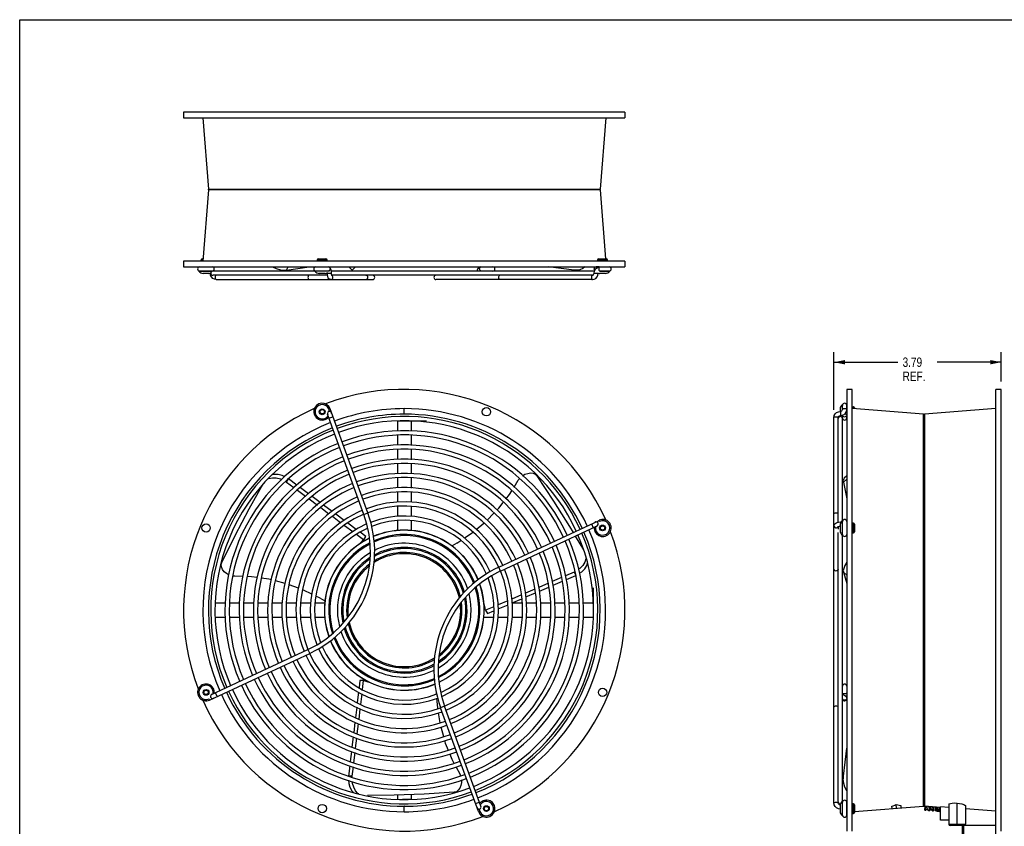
# Model space of a CAD drawing. Header units: inches. Extents: x 0 to 42.5, y 0 to 27.5.
# Tile 2 of 3: x 0 to 22.3, y 9.2 to 27.5. Entities that reach past the tile are written whole.
import ezdxf

# ---------------------------------------------------------------- set-up
doc = ezdxf.new("R2010")
doc.units = ezdxf.units.IN
doc.header["$LTSCALE"] = 2.3375
doc.header["$MEASUREMENT"] = 0
doc.layers.get('0').update_dxf_attribs({"linetype": 'CONTINUOUS'})
doc.styles.get("Standard").update_dxf_attribs({"font": 'txt', "width": 0.8})
doc.dimstyles.new('DIMSTYLE_1', dxfattribs={"dimtxt": 0.2125, "dimasz": 0.25, "dimexe": 0.18, "dimexo": 0.0625, "dimgap": 0.09, "dimtad": 0, "dimtih": 1, "dimtoh": 1, "dimzin": 4, "dimdsep": 46, "dimtxsty": 'Standard', "dimblk": '_FILLED', "dimblk1": '_FILLED', "dimblk2": '_FILLED', "dimcen": 0.09, "dimadec": 0, "dimazin": 0, "dimtfac": 1, "dimtofl": 0, "dimtmove": 0, "dimatfit": 3, "dimldrblk": '_FILLED', "dimfxl": 0, "dimtolj": 1, "dimtzin": 4, "dimarcsym": 0})

# ---------------------------------------------------------------- blocks, each defined once
blk = doc.blocks.new('_FILLED')
at = {"color": 0, "linetype": 'ByBlock'}
blk.add_solid([(0, 0), (-1, 0.2), (-1, -0.2)], dxfattribs=at)
blk = doc.blocks.new('*D1')
at = {"color": 2, "linetype": 'Continuous'}
for p, q in [((18.45, 18.67), (18.45, 19.971)), ((22.24, 19.307), (22.24, 19.971)), ((18.45, 19.746), (19.898, 19.746)), ((22.24, 19.746), (20.791, 19.746))]:
    blk.add_line(p, q, dxfattribs=at)
at = {"color": 2, "linetype": 'Continuous', "xscale": 0.25, "yscale": 0.25, "zscale": 0.25, "rotation": 180}
blk.add_blockref('_FILLED', (18.45, 19.746), dxfattribs=at)
at = {"color": 2, "linetype": 'Continuous', "xscale": 0.25, "yscale": 0.25, "zscale": 0.25}
blk.add_blockref('_FILLED', (22.24, 19.746), dxfattribs=at)
at = {"color": 2, "linetype": 'Continuous', "width": 0.8}
for s, p in [('3.79', (20.005, 19.64)), ('REF.', (20.005, 19.321))]:
    blk.add_text(s, height=0.2125, dxfattribs=at).set_placement(p)

msp = doc.modelspace()

# ---------------------------------------------------------------- linework, layer by layer
at = {"color": 7, "linetype": 'Continuous'}
for p, q in [((0, 0), (0, 27.5)), ((0, 27.5), (42.5, 27.5)), ((3.714, 25.407), (3.714, 25.282)), ((13.714, 25.407), (3.714, 25.407)), ((3.714, 25.282), (13.714, 25.282)), ((4.151, 25.282), (4.277, 23.667)), ((13.277, 25.282), (13.152, 23.667)), ((13.714, 25.407), (13.714, 25.282)), ((4.277, 23.648), (4.151, 22.032)), ((4.277, 23.648), (4.277, 23.667)), ((4.277, 23.667), (13.152, 23.667)), ((13.152, 23.648), (4.277, 23.648)), ((8.714, 23.648), (8.714, 23.667)), ((13.152, 23.648), (13.152, 23.667)), ((13.152, 23.648), (13.273, 22.085)), ((3.714, 22.032), (3.714, 21.907)), ((13.714, 22.032), (3.714, 22.032)), ((3.714, 21.907), (13.714, 21.907)), ((4.079, 21.905), (4.36, 21.905)), ((4.113, 22.049), (4.113, 22.062)), ((4.113, 22.062), (4.154, 22.062)), ((4.153, 22.049), (4.113, 22.049)), ((4.137, 22.085), (4.155, 22.085)), ((4.143, 21.905), (4.143, 21.907)), ((4.303, 21.905), (4.303, 21.907)), ((6.046, 21.833), (6.083, 21.907)), ((6.046, 21.833), (6.56, 21.907)), ((6.711, 21.905), (6.986, 21.905)), ((6.744, 22.049), (6.744, 22.062)), ((6.744, 22.062), (6.964, 22.062)), ((6.964, 22.049), (6.744, 22.049)), ((6.767, 22.085), (6.94, 22.085)), ((6.774, 21.905), (6.774, 21.907)), ((6.934, 21.905), (6.934, 21.907)), ((6.964, 22.049), (6.964, 22.062)), ((7.454, 21.907), (7.533, 21.829)), ((7.536, 21.833), (7.461, 21.907)), ((7.533, 21.829), (7.611, 21.907)), ((10.44, 21.905), (10.417, 21.901)), ((10.44, 21.905), (10.721, 21.905)), ((10.44, 21.905), (10.449, 21.903)), ((10.495, 21.905), (10.495, 21.907)), ((10.655, 21.905), (10.655, 21.907)), ((12.561, 21.833), (11.972, 21.907)), ((13.018, 21.857), (13.023, 21.878)), ((13.023, 21.878), (13.036, 21.895)), ((13.036, 21.895), (13.055, 21.904)), ((13.055, 21.904), (13.065, 21.905)), ((13.126, 21.905), (13.065, 21.905)), ((13.065, 21.905), (13.076, 21.904)), ((13.096, 22.062), (13.316, 22.062)), ((13.096, 22.049), (13.096, 22.062)), ((13.316, 22.049), (13.096, 22.049)), ((13.119, 22.085), (13.292, 22.085)), ((13.126, 21.902), (13.126, 21.907)), ((13.14, 21.902), (13.148, 21.905)), ((13.148, 21.905), (13.353, 21.905)), ((13.286, 21.905), (13.286, 21.907)), ((13.316, 22.049), (13.316, 22.062)), ((13.714, 22.032), (13.714, 21.907)), ((4.367, 21.807), (4.06, 21.807)), ((4.079, 21.809), (4.36, 21.809)), ((4.143, 21.807), (4.143, 21.809)), ((4.289, 21.757), (4.157, 21.757)), ((4.303, 21.807), (4.303, 21.809)), ((4.32, 21.761), (4.329, 21.761)), ((6.986, 21.809), (4.383, 21.809)), ((6.975, 21.713), (4.383, 21.713)), ((4.408, 21.809), (4.399, 21.828)), ((7.017, 21.807), (6.691, 21.807)), ((6.774, 21.807), (6.774, 21.809)), ((6.919, 21.757), (6.788, 21.757)), ((6.934, 21.807), (6.934, 21.809)), ((6.966, 21.807), (6.965, 21.809)), ((6.971, 21.761), (6.971, 21.769)), ((6.971, 21.761), (7.067, 21.761)), ((13.022, 21.809), (7.063, 21.809)), ((7.087, 21.695), (7.071, 21.709)), ((12.975, 21.713), (7.073, 21.713)), ((10.368, 21.837), (10.363, 21.809)), ((10.459, 21.809), (10.451, 21.811)), ((12.975, 21.713), (12.99, 21.717)), ((13.014, 21.761), (13.021, 21.806)), ((13.014, 21.761), (13.11, 21.761)), ((13.023, 21.837), (13.018, 21.857)), ((13.03, 21.827), (13.023, 21.837)), ((13.271, 21.757), (13.14, 21.757)), ((13.141, 21.807), (13.149, 21.809)), ((13.369, 21.807), (13.141, 21.807)), ((13.148, 21.809), (13.353, 21.809)), ((13.286, 21.807), (13.286, 21.809)), ((4.455, 21.617), (7.991, 21.617)), ((12.975, 21.617), (9.436, 21.617)), ((18.74, 19.132), (18.74, 9.132)), ((18.865, 19.132), (18.74, 19.132)), ((18.865, 9.132), (18.865, 19.132)), ((22.115, 9.072), (22.115, 19.132)), ((22.24, 19.132), (22.115, 19.132)), ((22.24, 9.132), (22.24, 19.132)), ((18.64, 18.667), (18.64, 18.787)), ((18.642, 18.675), (18.642, 18.769)), ((18.738, 18.675), (18.738, 18.769)), ((7.799, 16.302), (6.974, 18.569)), ((6.985, 18.527), (6.991, 18.522)), ((7.031, 18.692), (7.006, 18.682)), ((7.889, 16.335), (7.031, 18.692)), ((8.712, 18.695), (8.714, 18.695)), ((8.712, 18.571), (8.714, 18.571)), ((8.714, 18.571), (8.714, 18.695)), ((18.576, 18.534), (18.594, 18.537)), ((18.59, 18.689), (18.59, 18.633)), ((18.594, 18.633), (18.594, 18.537)), ((18.594, 18.537), (18.638, 18.544)), ((18.638, 18.658), (18.642, 18.675)), ((18.638, 18.544), (18.679, 18.564)), ((18.64, 18.704), (18.642, 18.704)), ((18.64, 18.479), (18.64, 18.545)), ((18.64, 18.544), (18.642, 18.544)), ((18.643, 18.546), (18.642, 18.541)), ((18.642, 18.485), (18.642, 18.541)), ((18.738, 18.675), (18.734, 18.682)), ((18.736, 18.535), (18.738, 18.541)), ((18.737, 18.544), (18.74, 18.544)), ((18.738, 18.704), (18.74, 18.704)), ((18.738, 18.485), (18.738, 18.541)), ((20.48, 18.57), (18.865, 18.695)), ((18.881, 18.694), (18.881, 18.734)), ((18.881, 18.734), (18.894, 18.734)), ((18.894, 18.734), (18.894, 18.693)), ((18.918, 18.71), (18.918, 18.691)), ((20.48, 9.694), (20.48, 18.57)), ((20.48, 18.57), (20.499, 18.57)), ((22.115, 18.695), (20.499, 18.57)), ((20.499, 18.57), (20.499, 9.694)), ((7.007, 18.479), (7.097, 18.511)), ((8.558, 18.415), (8.558, 18.187)), ((9.219, 18.415), (8.571, 18.415)), ((8.87, 18.415), (8.87, 18.183)), ((18.45, 9.768), (18.45, 18.495)), ((18.546, 16.125), (18.546, 18.495)), ((18.642, 15.85), (18.642, 18.469)), ((8.558, 18.091), (8.558, 17.868)), ((8.87, 18.087), (8.87, 17.86)), ((8.558, 17.772), (8.558, 17.545)), ((8.87, 17.765), (8.87, 17.539)), ((8.558, 17.449), (8.558, 17.224)), ((8.87, 17.443), (8.87, 17.218)), ((6.031, 17.043), (6.046, 17.033)), ((6.046, 17.033), (6.088, 17.106)), ((6.046, 17.033), (6.213, 16.909)), ((6.281, 16.963), (6.088, 17.106)), ((8.558, 17.128), (8.558, 16.903)), ((8.87, 17.122), (8.87, 16.897)), ((11.201, 16.916), (11.298, 17.073)), ((11.298, 17.073), (11.323, 17.109)), ((18.665, 17.033), (18.74, 17.098)), ((18.665, 17.033), (18.74, 16.65)), ((18.74, 17.172), (18.681, 17.121)), ((6.292, 16.85), (6.479, 16.71)), ((6.546, 16.765), (6.36, 16.904)), ((8.558, 16.806), (8.558, 16.578)), ((8.87, 16.801), (8.87, 16.578)), ((6.558, 16.651), (6.744, 16.513)), ((6.808, 16.57), (6.626, 16.706)), ((7.078, 16.369), (6.886, 16.512)), ((6.822, 16.455), (7.006, 16.317)), ((7.351, 16.165), (7.16, 16.308)), ((7.799, 16.302), (7.889, 16.335)), ((8.558, 16.482), (8.558, 16.257)), ((8.87, 16.482), (8.87, 16.257)), ((10.589, 16.169), (10.746, 16.33)), ((7.085, 16.258), (7.28, 16.113)), ((7.624, 15.961), (7.432, 16.105)), ((8.558, 16.157), (8.558, 15.931)), ((8.87, 16.159), (8.87, 15.931)), ((10.344, 15.961), (10.517, 16.105)), ((10.855, 15.106), (13.129, 16.166)), ((12.955, 16.085), (12.995, 15.998)), ((13.14, 16.141), (13.127, 16.169)), ((18.594, 16.13), (18.615, 16.131)), ((18.594, 16.13), (18.594, 16.088)), ((18.64, 15.83), (18.64, 16.156)), ((18.64, 16.073), (18.642, 16.073)), ((18.738, 16.138), (18.738, 15.85)), ((18.738, 16.073), (18.74, 16.073)), ((18.881, 15.883), (18.881, 16.103)), ((18.881, 16.103), (18.894, 16.103)), ((18.894, 16.103), (18.894, 15.883)), ((18.918, 16.079), (18.918, 15.906)), ((7.36, 16.053), (7.55, 15.912)), ((7.633, 15.85), (7.798, 15.727)), ((7.84, 15.801), (7.713, 15.896)), ((8.716, 15.945), (8.714, 15.945)), ((8.714, 15.82), (8.714, 15.84)), ((10.896, 15.019), (13.082, 16.039)), ((13.045, 16.018), (13.041, 16.019)), ((18.541, 16.023), (18.541, 16.024)), ((18.546, 16.026), (18.546, 15.97)), ((18.546, 9.768), (18.546, 15.893)), ((18.59, 16.058), (18.59, 15.927)), ((18.64, 15.913), (18.642, 15.913)), ((18.642, 9.795), (18.642, 15.849)), ((18.738, 15.913), (18.74, 15.913)), ((18.881, 15.883), (18.894, 15.883)), ((7.798, 15.727), (7.84, 15.801)), ((8.716, 15.82), (8.714, 15.82)), ((9.906, 15.649), (9.797, 15.586)), ((9.906, 15.649), (9.993, 15.708)), ((12.588, 15.808), (12.772, 15.497)), ((10.896, 15.019), (10.855, 15.106)), ((12.561, 14.993), (12.367, 14.909)), ((12.561, 14.993), (12.603, 14.919)), ((18.665, 14.993), (18.74, 14.739)), ((18.665, 14.993), (18.74, 14.928)), ((4.875, 14.899), (4.825, 14.904)), ((5.06, 14.894), (4.875, 14.899)), ((6.013, 14.737), (5.795, 14.793)), ((11.979, 14.742), (11.761, 14.649)), ((12.278, 14.871), (12.068, 14.781)), ((12.084, 14.696), (12.299, 14.788)), ((12.388, 14.827), (12.603, 14.919)), ((6.317, 14.629), (6.104, 14.707)), ((11.672, 14.61), (11.46, 14.519)), ((11.469, 14.431), (11.689, 14.526)), ((11.779, 14.564), (11.992, 14.656)), ((12.997, 14.637), (12.997, 13.904)), ((4.432, 14.36), (4.432, 14.293)), ((4.658, 14.288), (4.432, 14.288)), ((4.986, 14.288), (4.753, 14.288)), ((5.307, 14.288), (5.082, 14.288)), ((5.627, 14.288), (5.403, 14.288)), ((5.95, 14.288), (5.723, 14.288)), ((6.269, 14.288), (6.046, 14.288)), ((6.59, 14.288), (6.365, 14.288)), ((6.915, 14.288), (6.692, 14.288)), ((6.805, 14.406), (6.707, 14.453)), ((6.805, 14.406), (6.914, 14.343)), ((11.059, 14.346), (10.839, 14.251)), ((11.37, 14.48), (11.15, 14.385)), ((11.16, 14.298), (11.376, 14.391)), ((11.381, 14.288), (11.16, 14.288)), ((11.703, 14.288), (11.477, 14.288)), ((12.031, 14.288), (11.799, 14.288)), ((12.354, 14.288), (12.127, 14.288)), ((12.67, 14.288), (12.451, 14.288)), ((12.997, 14.288), (12.766, 14.288)), ((10.745, 14.211), (10.554, 14.129)), ((10.554, 14.129), (10.596, 14.055)), ((10.596, 14.055), (10.745, 14.119)), ((10.839, 14.16), (11.064, 14.257)), ((4.432, 13.976), (4.663, 13.976)), ((4.759, 13.976), (4.978, 13.976)), ((5.074, 13.976), (5.301, 13.976)), ((5.397, 13.976), (5.63, 13.976)), ((5.726, 13.976), (5.951, 13.976)), ((6.047, 13.976), (6.269, 13.976)), ((6.365, 13.976), (6.59, 13.976)), ((6.692, 13.976), (6.915, 13.976)), ((10.513, 13.976), (10.737, 13.976)), ((10.839, 13.976), (11.064, 13.976)), ((11.16, 13.976), (11.383, 13.976)), ((11.479, 13.976), (11.705, 13.976)), ((11.802, 13.976), (12.025, 13.976)), ((12.121, 13.976), (12.347, 13.976)), ((12.443, 13.976), (12.675, 13.976)), ((12.771, 13.976), (12.997, 13.976)), ((4.348, 12.223), (6.531, 13.241)), ((6.531, 13.241), (6.572, 13.154)), ((4.301, 12.095), (6.572, 13.154)), ((7.707, 12.541), (7.688, 12.38)), ((7.792, 12.541), (7.707, 12.541)), ((7.768, 12.339), (7.792, 12.541)), ((7.676, 12.277), (7.648, 12.039)), ((8.714, 12.32), (8.712, 12.32)), ((8.714, 12.445), (8.713, 12.445)), ((8.714, 12.425), (8.714, 12.445)), ((8.714, 12.32), (8.714, 12.326)), ((9.436, 12.286), (9.44, 12.238)), ((18.738, 12.412), (18.738, 12.251)), ((18.738, 12.352), (18.74, 12.352)), ((4.301, 12.095), (4.289, 12.123)), ((4.384, 12.248), (4.397, 12.246)), ((4.475, 12.177), (4.435, 12.264)), ((7.728, 11.998), (7.756, 12.236)), ((18.646, 12.12), (18.646, 12.122)), ((18.699, 12.202), (18.72, 12.184)), ((18.711, 12.192), (18.74, 12.192)), ((18.72, 12.184), (18.733, 12.162)), ((18.733, 12.162), (18.738, 12.139)), ((18.738, 12.139), (18.733, 12.12)), ((18.738, 12.146), (18.738, 12.192)), ((18.738, 12.14), (18.738, 12.142)), ((18.738, 12.139), (18.738, 12.13)), ((7.636, 11.937), (7.608, 11.698)), ((7.688, 11.657), (7.716, 11.896)), ((9.628, 11.958), (9.538, 11.925)), ((10.395, 9.572), (9.538, 11.925)), ((10.452, 9.695), (9.628, 11.958)), ((9.483, 11.811), (9.522, 11.585)), ((7.596, 11.597), (7.568, 11.359)), ((7.649, 11.332), (7.676, 11.561)), ((9.541, 11.491), (9.602, 11.274)), ((7.556, 11.262), (7.529, 11.033)), ((7.611, 11.006), (7.638, 11.235)), ((7.518, 10.936), (7.491, 10.708)), ((18.665, 10.371), (18.74, 11.008)), ((7.573, 10.68), (7.6, 10.909)), ((7.48, 10.61), (7.451, 10.371)), ((7.536, 10.371), (7.561, 10.583)), ((9.886, 10.58), (9.97, 10.424)), ((7.536, 10.371), (7.451, 10.371)), ((7.535, 10.353), (7.536, 10.371)), ((9.97, 10.424), (9.989, 10.383)), ((8.558, 9.946), (8.558, 9.85)), ((8.858, 9.85), (8.67, 9.85)), ((8.87, 9.957), (8.87, 9.85)), ((8.717, 9.694), (8.714, 9.694)), ((8.714, 9.569), (8.714, 9.694)), ((10.329, 9.752), (10.419, 9.785)), ((10.443, 9.736), (10.435, 9.742)), ((18.59, 9.706), (18.59, 9.575)), ((18.64, 9.478), (18.64, 9.804)), ((18.64, 9.721), (18.642, 9.721)), ((18.642, 9.493), (18.642, 9.783)), ((18.738, 9.493), (18.738, 9.783)), ((18.738, 9.721), (18.74, 9.721)), ((18.881, 9.751), (18.894, 9.751)), ((18.881, 9.531), (18.881, 9.751)), ((18.894, 9.751), (18.894, 9.531)), ((18.916, 9.573), (20.48, 9.694)), ((18.918, 9.727), (18.918, 9.554)), ((19.765, 9.639), (19.761, 9.694)), ((19.865, 9.647), (19.859, 9.732)), ((19.961, 9.709), (19.965, 9.655)), ((20.48, 9.694), (20.499, 9.694)), ((20.865, 9.666), (20.499, 9.694)), ((20.508, 9.604), (20.515, 9.693)), ((20.508, 9.604), (20.542, 9.618)), ((20.508, 9.604), (20.533, 9.602)), ((20.559, 9.613), (20.533, 9.602)), ((20.542, 9.618), (20.548, 9.691)), ((20.576, 9.615), (20.542, 9.618)), ((20.591, 9.597), (20.559, 9.613)), ((20.576, 9.615), (20.581, 9.688)), ((20.576, 9.615), (20.608, 9.599)), ((20.591, 9.597), (20.624, 9.595)), ((20.615, 9.686), (20.608, 9.599)), ((20.608, 9.599), (20.642, 9.61)), ((20.658, 9.605), (20.624, 9.595)), ((20.642, 9.61), (20.648, 9.683)), ((20.675, 9.608), (20.642, 9.61)), ((20.682, 9.59), (20.658, 9.605)), ((20.675, 9.608), (20.681, 9.68)), ((20.675, 9.608), (20.707, 9.588)), ((20.707, 9.588), (20.714, 9.678)), ((20.741, 9.591), (20.747, 9.675)), ((20.741, 9.597), (20.746, 9.598)), ((20.746, 9.598), (20.752, 9.675)), ((20.746, 9.598), (20.754, 9.599)), ((20.754, 9.599), (20.76, 9.674)), ((20.754, 9.599), (20.771, 9.599)), ((20.771, 9.596), (20.766, 9.595)), ((20.766, 9.595), (20.766, 9.589)), ((20.77, 9.588), (20.77, 9.594)), ((20.771, 9.599), (20.777, 9.673)), ((20.771, 9.599), (20.787, 9.598)), ((20.779, 9.596), (20.771, 9.596)), ((20.778, 9.586), (20.779, 9.596)), ((20.791, 9.596), (20.779, 9.596)), ((20.787, 9.598), (20.793, 9.672)), ((20.787, 9.598), (20.808, 9.597)), ((20.808, 9.595), (20.791, 9.596)), ((20.791, 9.584), (20.791, 9.595)), ((20.808, 9.595), (20.807, 9.583)), ((20.808, 9.597), (20.814, 9.67)), ((20.842, 9.595), (20.808, 9.597)), ((20.841, 9.592), (20.808, 9.595)), ((20.842, 9.595), (20.847, 9.667)), ((20.842, 9.595), (20.862, 9.593)), ((20.862, 9.593), (20.865, 9.623)), ((21.052, 9.667), (20.865, 9.682)), ((20.865, 9.382), (20.865, 9.682)), ((21.052, 9.738), (21.052, 9.287)), ((21.24, 9.257), (21.24, 9.764)), ((21.427, 9.708), (21.427, 9.287)), ((22.115, 9.585), (21.427, 9.638)), ((8.717, 9.569), (8.714, 9.569)), ((10.423, 9.582), (10.395, 9.572)), ((18.64, 9.561), (18.642, 9.561)), ((18.738, 9.561), (18.74, 9.561)), ((18.881, 9.531), (18.894, 9.531)), ((20.682, 9.59), (20.707, 9.588)), ((20.745, 9.589), (20.741, 9.591)), ((20.753, 9.587), (20.745, 9.589)), ((20.77, 9.584), (20.753, 9.587)), ((20.766, 9.589), (20.77, 9.588)), ((20.77, 9.588), (20.778, 9.586)), ((20.786, 9.582), (20.77, 9.584)), ((20.778, 9.586), (20.791, 9.584)), ((20.807, 9.581), (20.786, 9.582)), ((20.791, 9.584), (20.807, 9.583)), ((20.807, 9.583), (20.84, 9.58)), ((20.807, 9.581), (20.84, 9.578)), ((20.84, 9.58), (20.841, 9.592)), ((20.84, 9.58), (20.857, 9.579)), ((20.861, 9.577), (20.84, 9.578)), ((20.858, 9.591), (20.841, 9.592)), ((20.857, 9.579), (20.858, 9.591)), ((20.857, 9.579), (20.865, 9.579)), ((20.865, 9.59), (20.858, 9.591)), ((20.865, 9.577), (20.861, 9.577)), ((20.862, 9.593), (20.865, 9.592)), ((21.052, 9.382), (20.865, 9.382)), ((21.052, 9.287), (21.427, 9.287)), ((22.115, 9.257), (21.082, 9.257)), ((21.365, 9.072), (21.365, 9.257)), ((21.395, 9.072), (21.395, 9.257))]:
    msp.add_line(p, q, dxfattribs=at)
for points in [[(5.725, 21.907), (5.726, 21.907), (5.814, 21.865), (5.906, 21.838), (5.995, 21.829)], [(7.045, 21.867), (7.029, 21.888), (7.009, 21.901), (6.986, 21.905)], [(6.986, 21.905), (7.003, 21.902), (7.018, 21.891), (7.028, 21.876), (7.031, 21.857)], [(7.067, 21.761), (7.064, 21.801), (7.057, 21.838), (7.045, 21.867)], [(10.417, 21.901), (10.396, 21.887), (10.38, 21.866), (10.368, 21.837)], [(10.421, 21.857), (10.425, 21.878), (10.435, 21.895), (10.451, 21.904), (10.459, 21.905)], [(12.807, 21.907), (12.806, 21.907), (12.76, 21.865), (12.695, 21.838), (12.616, 21.829)], [(13.021, 21.806), (13.04, 21.847), (13.07, 21.878), (13.108, 21.899), (13.147, 21.905)], [(13.076, 21.904), (13.095, 21.895), (13.097, 21.893)], [(13.127, 21.857), (13.129, 21.876), (13.133, 21.892), (13.14, 21.902)], [(4.455, 21.617), (4.414, 21.624), (4.376, 21.644), (4.346, 21.676), (4.327, 21.717), (4.32, 21.761)], [(4.455, 21.617), (4.446, 21.622), (4.439, 21.636), (4.435, 21.655), (4.435, 21.676), (4.439, 21.695), (4.446, 21.709), (4.455, 21.713)], [(5.995, 21.829), (6.012, 21.829), (6.029, 21.831), (6.046, 21.833)], [(6.551, 21.713), (6.547, 21.712), (6.539, 21.703), (6.533, 21.686), (6.531, 21.665)], [(6.531, 21.665), (6.533, 21.645), (6.539, 21.628), (6.547, 21.619), (6.551, 21.617)], [(7.052, 21.617), (7.029, 21.622), (7.008, 21.636), (6.992, 21.657), (6.981, 21.686), (6.973, 21.723), (6.971, 21.761)], [(7.031, 21.857), (7.028, 21.839), (7.018, 21.824), (7.003, 21.813), (6.986, 21.809)], [(7.052, 21.617), (7.071, 21.622), (7.087, 21.636), (7.096, 21.655), (7.096, 21.676), (7.087, 21.695)], [(7.077, 21.703), (7.077, 21.703), (7.075, 21.707), (7.071, 21.718), (7.068, 21.737), (7.067, 21.761)], [(7.889, 21.665), (7.885, 21.686), (7.872, 21.703), (7.854, 21.712), (7.844, 21.713)], [(7.844, 21.617), (7.854, 21.619), (7.872, 21.628), (7.885, 21.645), (7.889, 21.665)], [(10.451, 21.811), (10.435, 21.82), (10.425, 21.837), (10.421, 21.857)], [(10.855, 21.665), (10.857, 21.686), (10.863, 21.703), (10.871, 21.712), (10.876, 21.713)], [(10.876, 21.617), (10.871, 21.619), (10.863, 21.628), (10.857, 21.645), (10.855, 21.665)], [(12.616, 21.829), (12.598, 21.829), (12.579, 21.831), (12.561, 21.833)], [(12.975, 21.713), (12.966, 21.709), (12.959, 21.695), (12.955, 21.676), (12.955, 21.655), (12.959, 21.636), (12.966, 21.622), (12.975, 21.617)], [(12.975, 21.617), (13.016, 21.624), (13.054, 21.644), (13.084, 21.676), (13.103, 21.717), (13.11, 21.761)], [(12.99, 21.717), (13.003, 21.728), (13.011, 21.744), (13.014, 21.761)], [(13.148, 21.809), (13.14, 21.813), (13.133, 21.823), (13.129, 21.839), (13.127, 21.857)], [(18.45, 18.495), (18.457, 18.537), (18.477, 18.576), (18.509, 18.606), (18.549, 18.626), (18.594, 18.633)], [(18.546, 18.495), (18.55, 18.512), (18.561, 18.525), (18.576, 18.534)], [(18.594, 18.633), (18.611, 18.636), (18.627, 18.645), (18.638, 18.658)], [(18.69, 18.692), (18.671, 18.691), (18.656, 18.687), (18.645, 18.682), (18.642, 18.675)], [(18.642, 18.541), (18.643, 18.535), (18.652, 18.523), (18.669, 18.515), (18.69, 18.512)], [(18.679, 18.564), (18.71, 18.595), (18.731, 18.633), (18.738, 18.675)], [(18.734, 18.682), (18.724, 18.687), (18.708, 18.691), (18.69, 18.692)], [(18.727, 18.559), (18.71, 18.567), (18.69, 18.57)], [(18.69, 18.512), (18.71, 18.515), (18.727, 18.523), (18.736, 18.535)], [(18.738, 18.541), (18.736, 18.547), (18.727, 18.559)], [(18.45, 18.495), (18.454, 18.502), (18.468, 18.508), (18.487, 18.511), (18.508, 18.511), (18.528, 18.508), (18.541, 18.502), (18.546, 18.495)], [(6.008, 17.154), (5.948, 17.181), (5.857, 17.203), (5.769, 17.206), (5.728, 17.196)], [(11.392, 17.176), (11.445, 17.208), (11.51, 17.23), (11.574, 17.238), (11.633, 17.231), (11.683, 17.209), (11.719, 17.173)], [(4.578, 15.214), (4.883, 15.825), (5.203, 16.429), (5.517, 16.989)], [(5.636, 17.108), (5.647, 17.114), (5.726, 17.132), (5.814, 17.13), (5.906, 17.108), (5.943, 17.091)], [(11.719, 17.173), (12.096, 16.603), (12.459, 16.025), (12.539, 15.891)], [(18.681, 17.121), (18.67, 17.108), (18.661, 17.067)], [(18.661, 17.067), (18.662, 17.056), (18.663, 17.045), (18.665, 17.033)], [(11.017, 16.647), (11.098, 16.75), (11.149, 16.833)], [(10.813, 16.398), (10.854, 16.441), (10.958, 16.572)], [(18.45, 16.318), (18.451, 16.322), (18.46, 16.329), (18.477, 16.333), (18.498, 16.335)], [(18.498, 16.335), (18.518, 16.333), (18.535, 16.329), (18.544, 16.322), (18.546, 16.318)], [(18.45, 16.041), (18.454, 16.065), (18.467, 16.087), (18.489, 16.105), (18.519, 16.119), (18.556, 16.127), (18.594, 16.13)], [(10.079, 15.767), (10.253, 15.885), (10.27, 15.899)], [(18.45, 16.041), (18.454, 16.023), (18.468, 16.007), (18.487, 15.999), (18.508, 15.999), (18.528, 16.007), (18.541, 16.023)], [(18.539, 16.023), (18.539, 16.023), (18.544, 16.026), (18.555, 16.029)], [(18.555, 16.029), (18.573, 16.033), (18.59, 16.034)], [(7.798, 15.727), (7.758, 15.692), (7.719, 15.657), (7.681, 15.621)], [(4.734, 14.933), (4.685, 14.96), (4.634, 15.004), (4.595, 15.056), (4.571, 15.111), (4.566, 15.165), (4.578, 15.214)], [(12.831, 15.302), (12.831, 15.297), (12.806, 15.22), (12.76, 15.145), (12.695, 15.077), (12.668, 15.058)], [(12.687, 14.967), (12.738, 15.003), (12.803, 15.071), (12.849, 15.147), (12.863, 15.193)], [(18.74, 15.221), (18.739, 15.22), (18.697, 15.145), (18.67, 15.077), (18.661, 15.02)], [(12.584, 15.004), (12.579, 15.001), (12.561, 14.993)], [(18.498, 15.019), (18.477, 15.023), (18.46, 15.035), (18.451, 15.053), (18.45, 15.063)], [(18.546, 15.063), (18.544, 15.053), (18.535, 15.035), (18.518, 15.023), (18.498, 15.019)], [(18.661, 15.02), (18.662, 15.01), (18.663, 15.001), (18.665, 14.993)], [(5.382, 14.869), (5.255, 14.888), (5.157, 14.891)], [(5.702, 14.817), (5.645, 14.831), (5.477, 14.856)], [(6.621, 14.495), (6.427, 14.588), (6.409, 14.595)], [(10.554, 14.129), (10.543, 14.18), (10.532, 14.231), (10.521, 14.283)], [(7.792, 12.541), (7.841, 12.524), (7.891, 12.508), (7.941, 12.493)], [(9.447, 12.137), (9.463, 11.924), (9.466, 11.906)], [(18.642, 12.251), (18.643, 12.25), (18.652, 12.247), (18.669, 12.245), (18.69, 12.245)], [(18.642, 12.223), (18.669, 12.216), (18.699, 12.202)], [(18.642, 12.124), (18.644, 12.123), (18.647, 12.121)], [(18.733, 12.12), (18.72, 12.105), (18.7, 12.097), (18.679, 12.097), (18.66, 12.105), (18.646, 12.12)], [(18.69, 12.245), (18.71, 12.245), (18.727, 12.247), (18.736, 12.25), (18.738, 12.251)], [(18.498, 11.958), (18.477, 11.957), (18.46, 11.952), (18.451, 11.945), (18.45, 11.942)], [(18.546, 11.942), (18.544, 11.945), (18.535, 11.952), (18.518, 11.957), (18.498, 11.958)], [(9.628, 11.181), (9.643, 11.125), (9.707, 10.965)], [(9.743, 10.875), (9.79, 10.759), (9.839, 10.667)], [(7.451, 10.281), (7.457, 10.212), (7.483, 10.122), (7.526, 10.044), (7.561, 10.005)], [(10.011, 10.289), (10.012, 10.229), (9.999, 10.162), (9.974, 10.102), (9.938, 10.055), (9.894, 10.023), (9.846, 10.01)], [(18.661, 10.31), (18.662, 10.33), (18.663, 10.351), (18.665, 10.371)], [(18.74, 10.043), (18.739, 10.044), (18.697, 10.122), (18.67, 10.212), (18.661, 10.31)], [(7.687, 9.972), (7.665, 9.985), (7.61, 10.044), (7.568, 10.122), (7.542, 10.212), (7.538, 10.251)], [(9.846, 10.01), (9.163, 9.968), (8.481, 9.943), (7.878, 9.935)], [(18.45, 9.768), (18.454, 9.776), (18.468, 9.781), (18.487, 9.784), (18.508, 9.784), (18.528, 9.781), (18.541, 9.776), (18.546, 9.768)], [(18.59, 9.631), (18.549, 9.637), (18.509, 9.657), (18.477, 9.688), (18.457, 9.726), (18.45, 9.768)], [(18.592, 9.727), (18.576, 9.729), (18.561, 9.738), (18.55, 9.751), (18.546, 9.768)], [(19.761, 9.694), (19.794, 9.706), (19.826, 9.718), (19.859, 9.732)], [(19.859, 9.732), (19.893, 9.724), (19.927, 9.716), (19.961, 9.709)], [(21.052, 9.738), (21.062, 9.749), (21.089, 9.759), (21.131, 9.765), (21.183, 9.767), (21.24, 9.764)], [(21.24, 9.764), (21.297, 9.758), (21.349, 9.747), (21.391, 9.734), (21.418, 9.721), (21.427, 9.708)]]:
    msp.add_lwpolyline(points, dxfattribs=at)
for centre, radius in [((6.854, 18.624), 0.0655), ((6.854, 18.624), 0.0485), ((10.575, 18.624), 0.094), ((4.223, 15.993), 0.094), ((13.206, 15.993), 0.0655), ((13.206, 15.993), 0.0485), ((4.223, 12.272), 0.0655), ((4.223, 12.272), 0.0485), ((13.206, 12.272), 0.094), ((6.854, 9.641), 0.094), ((10.575, 9.641), 0.0655), ((10.575, 9.641), 0.0485)]:
    msp.add_circle(centre, radius, dxfattribs=at)
for centre, radius, start, end in [((4.078, 21.857), 0.048, 90, 270), ((4.137, 22.062), 0.0235, 90, 180), ((4.137, 22.049), 0.0235, 180, 224.9567), ((4.362, 21.857), 0.048, 270, 90), ((6.711, 21.857), 0.048, 90, 270), ((6.767, 22.062), 0.0235, 90, 180), ((6.767, 22.049), 0.0235, 180, 224.9567), ((6.94, 22.062), 0.0235, 0, 90), ((6.94, 22.049), 0.0235, 315.0433, 360), ((10.721, 21.857), 0.048, 270, 90), ((13.064, 21.857), 0.048, 112.5, 225), ((13.119, 22.062), 0.0235, 90, 180), ((13.119, 22.049), 0.0235, 180, 224.9567), ((13.292, 22.062), 0.0235, 0, 90), ((13.292, 22.049), 0.0235, 315.0433, 360), ((13.354, 21.857), 0.048, 270, 90), ((4.157, 21.877), 0.12, 215.6853, 270), ((4.289, 21.877), 0.12, 270, 290.2832), ((4.377, 21.761), 0.048, 90, 270), ((6.788, 21.877), 0.12, 215.6853, 270), ((6.919, 21.877), 0.12, 270, 301.037), ((7.995, 21.665), 0.048, 270, 90), ((9.432, 21.665), 0.048, 90, 270), ((13.14, 21.877), 0.12, 255.4011, 270), ((13.271, 21.877), 0.12, 270, 324.3147), ((8.714, 14.132), 5, 24.1114, 110.9032), ((6.853, 18.627), 0.19, 20, 319.8363), ((6.854, 18.624), 0.163, 3.1363, 325.2288), ((18.71, 18.689), 0.12, 125.6853, 180), ((18.69, 18.769), 0.048, 0, 180), ((8.714, 14.132), 5, 114.1468, 200.865), ((7.019, 18.585), 0.048, 2.789, 217.211), ((8.714, 14.132), 4.563, 90.0347, 110.2811), ((8.714, 14.132), 4.438, 90.0347, 110.2877), ((8.714, 14.132), 4.385, 24.7088, 110.2912), ((8.714, 14.132), 4.563, 24.7211, 90), ((8.714, 14.132), 4.438, 24.7138, 90), ((18.594, 18.469), 0.048, 0, 180), ((18.71, 18.558), 0.12, 190.1801, 200.2832), ((18.881, 18.71), 0.0235, 90, 134.9567), ((18.894, 18.71), 0.0235, 360, 90), ((20.49, 18.695), 0.125, 265.5662, 274.4338), ((8.714, 14.132), 4.563, 111.4887, 203.5526), ((8.714, 14.132), 4.289, 24.7023, 110.2977), ((18.69, 18.485), 0.048, 180, 360), ((8.714, 14.132), 4.438, 111.5281, 203.5106), ((8.714, 14.132), 4.385, 111.5466, 203.4947), ((8.714, 14.132), 4.289, 111.5812, 203.461), ((8.714, 14.132), 4.063, 24.6858, 110.3142), ((8.714, 14.132), 3.967, 24.6782, 110.3218), ((8.714, 14.132), 4.063, 111.6691, 203.3754), ((8.714, 14.132), 3.741, 24.6567, 110.3433), ((8.714, 14.132), 3.967, 111.7095, 203.3361), ((8.714, 14.132), 3.645, 24.6477, 110.3523), ((8.714, 14.132), 3.741, 111.8163, 203.2321), ((8.714, 14.132), 3.645, 111.8641, 203.1856), ((8.714, 14.132), 3.419, 24.6246, 110.3754), ((8.714, 14.132), 3.323, 24.6138, 110.3862), ((8.714, 14.132), 3.419, 111.9871, 203.0658), ((8.714, 14.132), 3.323, 112.0444, 203.01), ((8.714, 14.132), 3.097, 24.589, 110.411), ((8.714, 14.132), 3.097, 112.1946, 202.864), ((8.714, 14.132), 3.001, 24.5758, 110.4242), ((8.714, 14.132), 3.001, 112.2648, 202.7957), ((8.714, 14.132), 2.775, 24.5411, 110.4589), ((8.714, 14.132), 2.679, 24.5246, 110.4754), ((8.714, 14.132), 2.775, 112.4494, 202.616), ((8.714, 14.132), 2.679, 112.5372, 202.5305), ((8.714, 14.132), 2.453, 24.4838, 110.5162), ((8.714, 14.132), 2.453, 112.764, 202.3103), ((8.714, 14.132), 2.357, 112.88, 202.2064), ((5.495, 15.463), 2.452, 295, 20), ((5.495, 15.463), 2.548, 295, 20), ((8.714, 14.132), 2.357, 24.4626, 110.5374), ((8.714, 14.132), 2.131, 113.6446, 201.4347), ((8.714, 14.132), 2.131, 23.9552, 111.0448), ((8.714, 14.132), 2.035, 23.6951, 111.3049), ((13.209, 15.994), 0.193, 175.6433, 115), ((13.062, 16.082), 0.048, 277.789, 132.211), ((13.206, 15.993), 0.163, 169.7711, 114.5456), ((18.71, 16.058), 0.12, 125.6853, 180), ((18.69, 16.139), 0.048, 0, 180), ((18.881, 16.079), 0.0235, 90, 134.9567), ((18.894, 16.079), 0.0235, 360, 90), ((8.714, 14.132), 2.035, 114.0114, 201.0703), ((8.714, 14.132), 1.812, 22.195, 112.8216), ((8.714, 14.132), 1.809, 22.1687, 112.8313), ((8.714, 14.132), 1.713, 21.2848, 113.7152), ((8.714, 14.132), 4.385, 291.5053, 23.4534), ((8.714, 14.132), 4.438, 291.4873, 23.4698), ((8.714, 14.132), 4.563, 291.4491, 23.5129), ((8.714, 14.132), 5, 294.1938, 20.8165), ((18.71, 15.927), 0.12, 180, 234.3147), ((18.69, 15.849), 0.048, 180, 360), ((18.881, 15.906), 0.0235, 225.0433, 270), ((18.894, 15.906), 0.0235, 270, 0), ((8.714, 14.132), 1.812, 116.0031, 199.1167), ((8.714, 14.132), 1.809, 116.0036, 199.0759), ((8.714, 14.132), 1.713, 117.1192, 197.9646), ((8.714, 14.132), 1.688, 117.4451, 197.6499), ((8.714, 14.132), 1.688, 90, 114.0181), ((8.714, 14.132), 1.515, 18.4348, 116.5652), ((8.714, 14.132), 1.688, 21.0228, 89.9409), ((8.714, 14.132), 3.967, 291.6639, 23.2905), ((8.714, 14.132), 4.063, 291.6246, 23.3309), ((8.714, 14.132), 4.289, 291.539, 23.4188), ((8.714, 14.132), 1.515, 120.8332, 194.2424), ((8.714, 14.132), 1.279, 12.5041, 122.4959), ((8.714, 14.132), 1.307, 13.4078, 121.5922), ((8.714, 14.132), 1.395, 15.7324, 119.2676), ((8.714, 14.132), 1.423, 16.4012, 118.5988), ((8.714, 14.132), 3.323, 291.99, 22.9556), ((8.714, 14.132), 3.419, 291.9342, 23.0129), ((8.714, 14.132), 3.645, 291.8144, 23.1359), ((8.714, 14.132), 3.741, 291.7679, 23.1837), ((8.714, 14.132), 1.423, 123.15, 191.9303), ((8.714, 14.132), 1.395, 123.9037, 191.1782), ((8.714, 14.132), 1.307, 127.1254, 187.9364), ((8.714, 14.132), 2.775, 292.384, 22.5506), ((8.714, 14.132), 3.001, 292.2043, 22.7352), ((8.714, 14.132), 3.097, 292.136, 22.8054), ((8.714, 14.132), 1.279, 128.5131, 186.5611), ((11.932, 12.797), 2.548, 115, 200), ((11.932, 12.797), 2.452, 115, 200), ((8.714, 14.132), 2.357, 292.7936, 22.12), ((8.714, 14.132), 2.453, 292.6897, 22.236), ((8.714, 14.132), 2.679, 292.4695, 22.4628), ((8.714, 14.132), 2.035, 293.9297, 20.9886), ((8.714, 14.132), 2.131, 293.5653, 21.3554), ((8.714, 14.132), 1.515, 300.7576, 14.1668), ((8.714, 14.132), 1.688, 297.3624, 17.5644), ((8.714, 14.132), 1.713, 297.0354, 17.8808), ((8.714, 14.132), 1.809, 295.9241, 18.9964), ((8.714, 14.132), 1.812, 295.9261, 19.0371), ((8.714, 14.132), 1.423, 303.0697, 11.85), ((8.714, 14.132), 1.395, 303.8218, 11.0963), ((8.714, 14.132), 1.307, 307.0636, 7.8746), ((8.714, 14.132), 1.279, 308.4389, 6.4869), ((8.714, 14.132), 1.279, 192.5674, 302.4326), ((8.714, 14.132), 1.515, 198.5046, 296.4954), ((8.714, 14.132), 1.423, 196.4816, 298.5184), ((8.714, 14.132), 1.395, 195.8143, 299.1857), ((8.714, 14.132), 1.307, 193.4979, 301.5021), ((8.714, 14.132), 1.812, 202.2702, 292.7446), ((8.714, 14.132), 1.809, 202.244, 292.756), ((8.714, 14.132), 1.713, 201.3643, 293.6357), ((8.714, 14.132), 1.688, 201.1034, 269.9409), ((8.714, 14.132), 2.131, 204.0331, 290.9669), ((8.714, 14.132), 2.035, 203.7768, 291.2232), ((8.714, 14.132), 2.775, 204.6065, 290.3935), ((8.714, 14.132), 2.679, 204.5924, 290.4076), ((8.714, 14.132), 2.453, 204.5576, 290.4424), ((8.714, 14.132), 2.357, 204.5364, 290.4636), ((8.714, 14.132), 3.323, 204.6683, 290.3317), ((8.714, 14.132), 3.097, 204.6476, 290.3524), ((8.714, 14.132), 3.001, 204.6363, 290.3637), ((8.714, 14.132), 3.741, 204.705, 290.295), ((8.714, 14.132), 3.645, 204.6973, 290.3027), ((8.714, 14.132), 3.419, 204.6775, 290.3225), ((8.714, 14.132), 1.688, 270, 293.9351), ((4.22, 12.27), 0.19, 354.1154, 295), ((4.223, 12.272), 0.163, 348.3753, 294.5456), ((8.714, 14.132), 4.438, 204.7546, 270), ((8.714, 14.132), 4.385, 204.7501, 290.2499), ((8.714, 14.132), 4.289, 204.7445, 290.2555), ((8.714, 14.132), 4.063, 204.7303, 290.2697), ((8.714, 14.132), 3.967, 204.7238, 290.2762), ((18.69, 12.412), 0.048, 0, 180), ((8.714, 14.132), 5, 204.0617, 290.8577), ((4.368, 12.18), 0.048, 97.789, 312.211), ((8.714, 14.132), 4.563, 204.7608, 270), ((18.69, 12.128), 0.048, 186.2561, 360), ((8.714, 14.132), 4.438, 270.0347, 290.247), ((8.714, 14.132), 4.563, 270.0347, 290.2414), ((10.576, 9.638), 0.193, 200, 140.3934), ((18.69, 9.783), 0.048, 0, 180), ((10.407, 9.678), 0.048, 200, 20), ((10.575, 9.641), 0.163, 183.3535, 146.5537), ((18.594, 9.795), 0.048, 180, 274.5157), ((18.71, 9.706), 0.12, 125.6853, 180), ((18.594, 9.795), 0.048, 347.684, 360), ((18.881, 9.727), 0.0235, 90, 134.9567), ((18.894, 9.727), 0.0235, 360, 90), ((20.49, 9.57), 0.125, 85.5662, 94.4338), ((18.71, 9.575), 0.12, 180, 234.3147), ((18.69, 9.492), 0.048, 180, 360), ((18.881, 9.554), 0.0235, 225.0433, 270), ((18.894, 9.554), 0.0235, 270, 0), ((21.082, 9.287), 0.03, 180, 270), ((21.397, 9.287), 0.03, 270, 360)]:
    msp.add_arc(centre, radius, start, end, dxfattribs=at)

# ---------------------------------------------------------------- dimensions: what is measured, and where the dimension line sits
at = {"color": 2, "linetype": 'Continuous'}
dim = msp.add_linear_dim(base=(18.45, 19.746), p1=(22.24, 19.307), p2=(18.45, 18.67), angle=180, text='<>\\PREF.', dimstyle='DIMSTYLE_1', dxfattribs=at)
dim.commit()
dim.dimension.update_dxf_attribs({"geometry": '*D1', "text_midpoint": (20.345, 19.587), "dimtype": 160})

doc.saveas('drawing.dxf')
